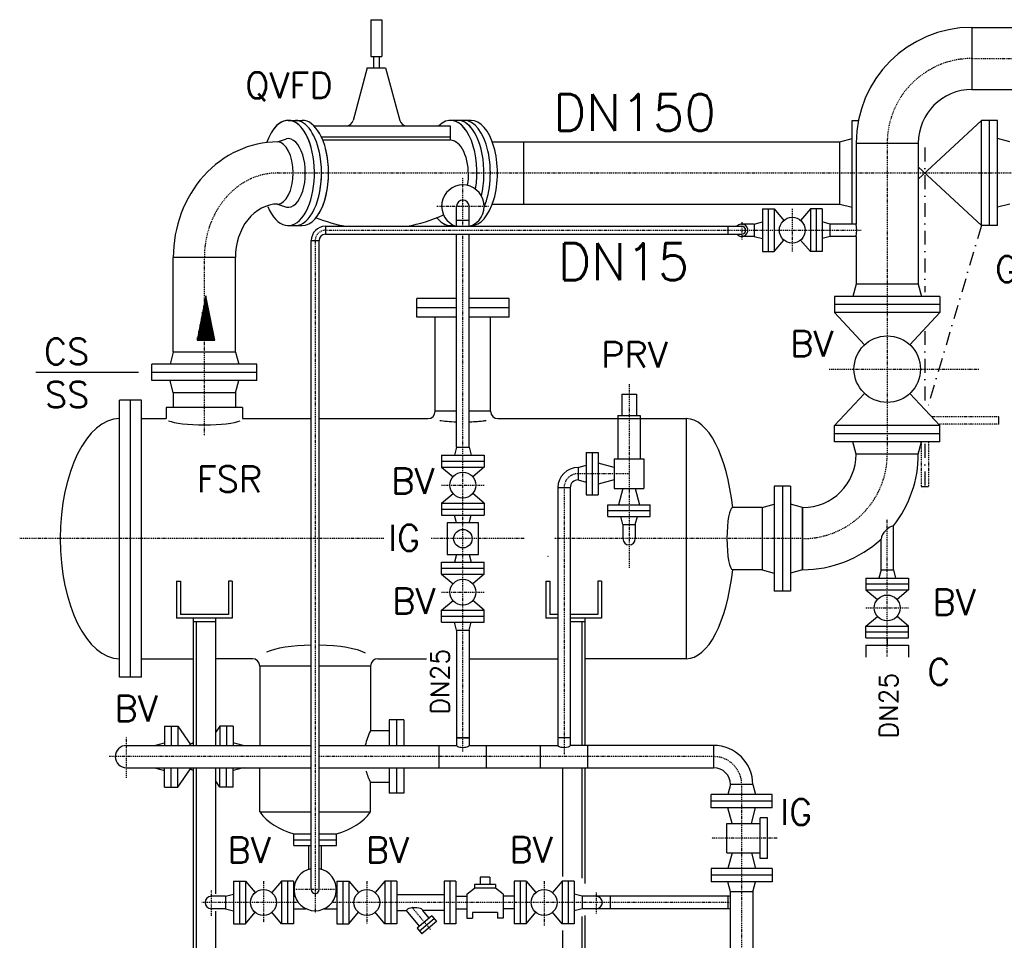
# Model space of a CAD drawing. Header units: millimetres. Extents: x -197187 to 231260338, y -45270 to 70505.
# Tile 16 of 85: x -47029 to -44363, y 3791 to 6283. Entities that reach past the tile are written whole.
import ezdxf
from ezdxf.enums import TextEntityAlignment as Align

# ---------------------------------------------------------------- set-up
doc = ezdxf.new("R2010")
doc.units = ezdxf.units.MM
doc.header["$LTSCALE"] = 0.5
for name, pattern in [('DASHDOT', [1, 0.5, -0.25, 0, -0.25]), ('DOT', [0.25, 0, -0.25]), ('HIDDEN', [0.375, 0.25, -0.125])]:
    doc.linetypes.add(name, pattern=pattern)
for name, color, linetype in [('21', 7, 'Continuous'), ('41', 7, 'Continuous'), ('P-MU025ENTL', 7, 'Continuous'), ('P-MU025ENTLÜ', 7, 'Continuous'), ('P-MU050ENTL', 7, 'Continuous'), ('P-MU150AUSL', 7, 'Continuous'), ('P-MU200AUSL', 7, 'Continuous'), ('P-MU200EINL', 7, 'Continuous')]:
    doc.layers.add(name, color=color, linetype=linetype)
doc.styles.add('ROMANS', font='ROMANS', dxfattribs={"height": 0.2})

# ---------------------------------------------------------------- blocks, each defined once
blk = doc.blocks.new('FPFEIL')
at = {"layer": '41', "color": 7, "linetype": 'Continuous'}
for p, q in [((-99.9998, 18.5851), (-92.9259, 18.5851)), ((-99.9998, 15.7051), (-78.5259, 15.7051)), ((-99.9998, 12.8251), (-64.1259, 12.8251)), ((-99.9998, 12.8251), (-64.1259, 12.8251)), ((-99.9998, 9.9452), (-49.7259, 9.9452)), ((-99.9998, 7.0652), (-35.3259, 7.0652)), ((-99.9998, 4.1852), (-20.926, 4.1852)), ((-99.9998, 4.1852), (-20.926, 4.1852)), ((-99.9998, 1.3052), (-6.526, 1.3052)), ((-99.9998, -1.5748), (-7.874, -1.5748)), ((-99.9998, -4.4548), (-22.274, -4.4548)), ((-99.9998, -4.4548), (-22.274, -4.4548)), ((-99.9998, -7.3348), (-36.6739, -7.3348)), ((-99.9998, -10.2148), (-51.0739, -10.2148)), ((-99.9998, -13.0948), (-65.4739, -13.0948)), ((-99.9998, -13.0948), (-65.4739, -13.0948)), ((-99.9998, -15.9748), (-79.8739, -15.9748)), ((-99.9998, -18.8548), (-94.2739, -18.8548))]:
    blk.add_line(p, q, dxfattribs=at)
blk.add_lwpolyline([(0, 0), (-99.9998, -20), (-99.9998, 20), (0, 0)], close=True, dxfattribs=at)

msp = doc.modelspace()

# ---------------------------------------------------------------- linework, layer by layer
at = {"layer": '21', "linetype": 'Continuous', "ltscale": 10}
for p, q in [((-46201.005, 5724.119), (-46201.005, 5702.819)), ((-46239.655, 5685.469), (-46218.355, 5685.469))]:
    msp.add_line(p, q, dxfattribs=at)
at = {"layer": '21', "linetype": 'DASHDOT', "ltscale": 10}
msp.add_line((-46229.005, 5685.469), (-46229.005, 3864.195), dxfattribs=at)
at = {"layer": '21', "linetype": 'Continuous', "ltscale": 10}
msp.add_lwpolyline([(-45082.086, 5698.683, -0.09691414), (-45087.063, 5702.819, -0.09691414)], format="xyb", dxfattribs=at)
msp.add_arc((-45074.005, 5713.469), 16.85, 241.343281, 140.798656, dxfattribs=at)
at = {"layer": '41', "linetype": 'Continuous', "ltscale": 10}
for p, q in [((-46078.084, 6283.469), (-46048.084, 6283.469)), ((-46201.005, 5724.119), (-45074.005, 5724.119)), ((-45862.616, 5725.972), (-45852.463, 5725.971)), ((-45112.005, 5724.119), (-45112.005, 5702.819)), ((-46239.655, 3928.469), (-46239.655, 5685.469)), ((-46218.355, 3928.469), (-46218.355, 5685.469)), ((-46201.005, 5702.819), (-45074.005, 5702.819)), ((-46604.005, 4763.469), (-46604.005, 4663.469)), ((-46604.005, 4763.469), (-46594.005, 4763.469)), ((-46594.005, 4763.469), (-46594.005, 4673.469)), ((-46454.005, 4763.469), (-46464.005, 4763.469)), ((-46464.005, 4763.469), (-46464.005, 4673.469)), ((-46454.005, 4763.469), (-46454.005, 4663.469)), ((-45604.005, 4763.469), (-45604.005, 4663.469)), ((-45604.005, 4763.469), (-45594.005, 4763.469)), ((-45604.005, 4763.469), (-45604.005, 4663.469)), ((-45604.005, 4763.469), (-45594.005, 4763.469)), ((-45594.005, 4763.469), (-45594.005, 4673.469)), ((-45594.005, 4763.469), (-45594.005, 4673.469)), ((-45454.005, 4763.469), (-45464.005, 4763.469)), ((-45464.005, 4763.469), (-45464.005, 4673.469)), ((-45454.005, 4763.469), (-45454.005, 4663.469)), ((-46464.005, 4673.469), (-46594.005, 4673.469)), ((-45571.855, 4673.469), (-45594.005, 4673.469)), ((-45576.056, 4673.469), (-45594.005, 4673.469)), ((-45464.005, 4673.469), (-45538.155, 4673.469)), ((-46454.005, 4663.469), (-46604.005, 4663.469)), ((-46559.005, 4663.469), (-46559.005, 4318.619)), ((-46499.005, 4653.469), (-46559.005, 4653.469)), ((-46499.005, 4663.469), (-46499.005, 4318.619)), ((-45571.855, 4663.469), (-45604.005, 4663.469)), ((-45579.833, 4663.469), (-45604.005, 4663.469)), ((-45454.005, 4663.469), (-45538.155, 4663.469)), ((-45499.005, 4653.469), (-45538.155, 4653.469)), ((-45499.005, 4663.469), (-45499.005, 4318.619)), ((-45845.855, 4553.469), (-45845.855, 4318.619)), ((-45812.155, 4553.469), (-45812.155, 4318.619)), ((-45812.155, 4339.469), (-45845.855, 4339.469)), ((-45559.005, 4339.469), (-45571.855, 4339.469)), ((-46559.005, 4258.319), (-46559.005, 3438.469)), ((-46499.005, 4258.319), (-46499.005, 3916.952)), ((-45559.005, 4258.319), (-45559.005, 3963.774)), ((-45499.005, 4258.319), (-45499.005, 3945.309)), ((-46245.855, 3983.445), (-46245.855, 4047.469)), ((-46212.155, 3983.445), (-46212.155, 4047.469)), ((-46288.005, 3950.969), (-46288.005, 3835.969)), ((-46499.005, 3870.13), (-46499.005, 3438.469)), ((-45499.005, 3858.26), (-45499.005, 3438.469)), ((-45559.005, 3817.373), (-45559.005, 3438.469))]:
    msp.add_line(p, q, dxfattribs=at)
at = {"layer": '41', "linetype": 'DASHDOT', "ltscale": 10}
for p, q in [((-44937.155, 5770.969), (-44937.155, 5655.969)), ((-45074.005, 5735.551), (-45074.005, 5688.829)), ((-46201.005, 5713.469), (-44750.664, 5713.469)), ((-46176.756, 3928.469), (-46282.134, 3928.469))]:
    msp.add_line(p, q, dxfattribs=at)
at = {"layer": '41', "linetype": 'HIDDEN', "ltscale": 10}
for p, q in [((-46551.005, 4653.469), (-46551.005, 4318.619)), ((-45507.005, 4653.469), (-45507.005, 4318.619)), ((-46551.005, 4258.319), (-46551.005, 3438.469)), ((-45507.005, 4258.319), (-45507.005, 3958.498)), ((-45507.005, 3855.622), (-45507.005, 3438.469))]:
    msp.add_line(p, q, dxfattribs=at)
at = {"layer": '41', "linetype": 'Continuous', "ltscale": 10}
for centre, radius, start, end in [((-46201.005, 5685.469), 38.65, 90, 180), ((-45074.005, 5713.469), 10.65, 270, 90), ((-46201.005, 5685.469), 17.35, 90, 180), ((-46229.005, 3928.469), 57.5, 100.673808, 79.326192), ((-46229.005, 3928.469), 10.65, 180, 0)]:
    msp.add_arc(centre, radius, start, end, dxfattribs=at)
at = {"layer": '41', "linetype": 'DASHDOT', "ltscale": 10}
msp.add_arc((-46201.005, 5685.469), 28, 90, 180, dxfattribs=at)
at = {"layer": '41', "linetype": 'Continuous', "ltscale": 10}
for centre, major_axis, ratio, start_param, end_param in [((-45862.166, 5868.469), (0, 142.5), 0.4999993, 2.58808015, 3.252056), ((-45829.005, 5203.469), (-75, 0), 0.11696267, 1.79223648, 1.9023925), ((-45829.005, 5203.469), (-75, 0), 0.11696267, 1.90176379, 1.9023925), ((-45829.005, 4318.619), (-16.85, 0), 0.30551929, 0, 3.14159265), ((-45555.005, 4318.619), (-16.85, 0), 0.30551929, 0, 1.33111947)]:
    msp.add_ellipse(centre, major_axis=major_axis, ratio=ratio, start_param=start_param, end_param=end_param, dxfattribs=at)
at = {"layer": 'P-MU025ENTL', "linetype": 'Continuous', "ltscale": 10}
for p, q in [((-45040.155, 5730.319), (-45018.155, 5736.214)), ((-45040.155, 5730.319), (-45074.005, 5730.319)), ((-45040.155, 5730.319), (-45040.155, 5696.619)), ((-45040.155, 5696.619), (-45074.005, 5696.619)), ((-45040.155, 5696.619), (-45018.155, 5690.724)), ((-45399.005, 5269.469), (-45359.005, 5269.469)), ((-45399.005, 5269.469), (-45399.005, 5211.469)), ((-45399.005, 5269.469), (-45359.005, 5269.469)), ((-45399.005, 5269.469), (-45399.005, 5211.469)), ((-45399.005, 5269.469), (-45359.005, 5269.469)), ((-45399.005, 5269.469), (-45399.005, 5211.469)), ((-45359.005, 5269.469), (-45359.005, 5211.469)), ((-45359.005, 5269.469), (-45359.005, 5211.469)), ((-45359.005, 5269.469), (-45359.005, 5211.469)), ((-45409.005, 5211.469), (-45349.005, 5211.469)), ((-45409.005, 5211.469), (-45409.005, 5203.469)), ((-45409.005, 5211.469), (-45349.005, 5211.469)), ((-45409.005, 5211.469), (-45409.005, 5203.469)), ((-45409.005, 5211.469), (-45349.005, 5211.469)), ((-45409.005, 5211.469), (-45409.005, 5094.469)), ((-45349.005, 5211.469), (-45349.005, 5203.469)), ((-45349.005, 5211.469), (-45349.005, 5203.469)), ((-45349.005, 5211.469), (-45349.005, 5094.469)), ((-45495.005, 5111.969), (-45495.005, 4996.969)), ((-45495.005, 5111.969), (-45463.005, 5111.969)), ((-45479.005, 5111.969), (-45479.005, 4996.969)), ((-45463.005, 5111.969), (-45463.005, 4996.969)), ((-45419.005, 5094.469), (-45339.005, 5094.469)), ((-45419.005, 5094.469), (-45419.005, 5014.469)), ((-45339.005, 5094.469), (-45339.005, 5014.469)), ((-45517.005, 5071.319), (-45495.005, 5077.214)), ((-45517.005, 5071.319), (-45517.005, 5037.619)), ((-45419.005, 5071.319), (-45463.005, 5083.109)), ((-45538.155, 5016.469), (-45571.855, 5016.469)), ((-45571.855, 5016.469), (-45571.855, 4318.619)), ((-45538.155, 5016.469), (-45538.155, 4318.619)), ((-45517.005, 5037.619), (-45495.005, 5031.724)), ((-45419.005, 5037.619), (-45463.005, 5025.829)), ((-45419.005, 5014.469), (-45339.005, 5014.469)), ((-45395.855, 5014.469), (-45407.645, 4970.469)), ((-45362.155, 5014.469), (-45350.365, 4970.469)), ((-45495.005, 4996.969), (-45463.005, 4996.969)), ((-45436.505, 4938.469), (-45436.505, 4970.469)), ((-45436.505, 4970.469), (-45321.505, 4970.469)), ((-45321.505, 4938.469), (-45321.505, 4970.469)), ((-45436.505, 4954.469), (-45321.505, 4954.469)), ((-45436.505, 4938.469), (-45321.505, 4938.469)), ((-45395.855, 4916.469), (-45401.75, 4938.469)), ((-45362.155, 4916.469), (-45356.26, 4938.469)), ((-45395.855, 4916.469), (-45362.155, 4916.469)), ((-45395.855, 4916.469), (-45395.855, 4878.469)), ((-45362.155, 4916.469), (-45362.155, 4878.469)), ((-44663.155, 4793.876), (-44663.155, 4913.508)), ((-44696.855, 4793.876), (-44696.855, 4877.132)), ((-44696.855, 4793.876), (-44702.75, 4771.876)), ((-44696.855, 4793.876), (-44663.155, 4793.876)), ((-44663.155, 4793.876), (-44657.26, 4771.876)), ((-44737.505, 4771.876), (-44622.505, 4771.876)), ((-44737.505, 4771.876), (-44737.505, 4739.876)), ((-44737.505, 4755.876), (-44622.505, 4755.876)), ((-44622.505, 4771.876), (-44622.505, 4739.876)), ((-44737.505, 4739.876), (-44622.505, 4739.876)), ((-44737.505, 4739.876), (-44706.645, 4713.577)), ((-44622.505, 4739.876), (-44653.366, 4713.577)), ((-44737.505, 4641.876), (-44706.645, 4668.175)), ((-44622.505, 4641.876), (-44653.366, 4668.175)), ((-44737.505, 4609.876), (-44737.505, 4641.876)), ((-44737.505, 4641.876), (-44622.505, 4641.876)), ((-44622.505, 4609.876), (-44622.505, 4641.876)), ((-45845.855, 4630.469), (-45812.155, 4630.469)), ((-45845.855, 4630.469), (-45845.855, 4318.619)), ((-45812.155, 4630.469), (-45812.155, 4318.619)), ((-44737.505, 4625.876), (-44622.505, 4625.876)), ((-44737.505, 4609.876), (-44622.505, 4609.876)), ((-44737.505, 4589.876), (-44622.505, 4589.876)), ((-44737.505, 4589.876), (-44737.505, 4557.876)), ((-44680.005, 4609.876), (-44680.005, 4589.876)), ((-44622.505, 4589.876), (-44622.505, 4557.876)), ((-45571.855, 4553.469), (-45571.855, 4318.619)), ((-45845.855, 4339.469), (-45812.155, 4339.469)), ((-45538.155, 4339.469), (-45571.855, 4339.469)), ((-46450.005, 3950.969), (-46418.005, 3950.969)), ((-46450.005, 3950.969), (-46450.005, 3835.969)), ((-46434.005, 3950.969), (-46434.005, 3835.969)), ((-46418.005, 3950.969), (-46391.707, 3920.108)), ((-46418.005, 3950.969), (-46418.005, 3835.969)), ((-46320.005, 3950.969), (-46346.304, 3920.108)), ((-46288.005, 3950.969), (-46320.005, 3950.969)), ((-46320.005, 3950.969), (-46320.005, 3835.969)), ((-46304.005, 3950.969), (-46304.005, 3835.969)), ((-46170.005, 3950.969), (-46138.005, 3950.969)), ((-46170.005, 3950.969), (-46170.005, 3835.969)), ((-46154.005, 3950.969), (-46154.005, 3835.969)), ((-46138.005, 3950.969), (-46138.005, 3835.969)), ((-46138.005, 3950.969), (-46111.707, 3920.108)), ((-46040.005, 3950.969), (-46066.304, 3920.108)), ((-46008.005, 3950.969), (-46040.005, 3950.969)), ((-46040.005, 3950.969), (-46040.005, 3835.969)), ((-46024.005, 3950.969), (-46024.005, 3835.969)), ((-46008.005, 3950.969), (-46008.005, 3835.969)), ((-45848.005, 3950.969), (-45880.005, 3950.969)), ((-45880.005, 3950.969), (-45880.005, 3835.969)), ((-45864.005, 3950.969), (-45864.005, 3835.969)), ((-45848.005, 3950.969), (-45848.005, 3835.969)), ((-45755.877, 3961.841), (-45782.133, 3961.841)), ((-45782.133, 3961.841), (-45782.133, 3941.841)), ((-45755.877, 3961.841), (-45755.877, 3941.841)), ((-45658.005, 3950.969), (-45690.005, 3950.969)), ((-45690.005, 3950.969), (-45690.005, 3835.969)), ((-45674.005, 3950.969), (-45674.005, 3835.969)), ((-45658.005, 3950.969), (-45658.005, 3835.969)), ((-45658.005, 3950.969), (-45631.707, 3920.108)), ((-45560.005, 3950.969), (-45586.304, 3920.108)), ((-45528.005, 3950.969), (-45560.005, 3950.969)), ((-45560.005, 3950.969), (-45560.005, 3835.969)), ((-45544.005, 3950.969), (-45544.005, 3835.969)), ((-45528.005, 3950.969), (-45528.005, 3835.969)), ((-45818.005, 3915.969), (-45797.133, 3931.841)), ((-45740.877, 3941.841), (-45797.133, 3941.841)), ((-45797.133, 3941.841), (-45797.133, 3931.841)), ((-45740.877, 3931.841), (-45797.133, 3931.841)), ((-45740.877, 3941.841), (-45740.877, 3931.841)), ((-45720.005, 3915.969), (-45740.877, 3931.841)), ((-46472.005, 3910.319), (-46510.005, 3910.319)), ((-46472.005, 3910.319), (-46450.005, 3916.214)), ((-46472.005, 3910.319), (-46472.005, 3876.619)), ((-46288.005, 3910.319), (-46283.566, 3910.319)), ((-46170.005, 3910.319), (-46174.445, 3910.319)), ((-46008.005, 3915.319), (-45880.005, 3915.319)), ((-45848.005, 3910.319), (-45818.005, 3910.319)), ((-45818.005, 3915.969), (-45818.005, 3850.969)), ((-45720.005, 3915.969), (-45720.005, 3850.969)), ((-45690.005, 3910.319), (-45720.005, 3910.319)), ((-45506.005, 3910.319), (-45528.005, 3916.214)), ((-45506.005, 3910.319), (-45506.005, 3876.619)), ((-45112.005, 3910.319), (-45506.005, 3910.319)), ((-45430.005, 3910.319), (-45430.005, 3876.619)), ((-45112.005, 3910.319), (-45112.005, 3876.619)), ((-46472.005, 3876.619), (-46510.005, 3876.619)), ((-46472.005, 3876.619), (-46450.005, 3870.724)), ((-46418.005, 3835.969), (-46391.707, 3866.83)), ((-46320.005, 3835.969), (-46346.304, 3866.83)), ((-46288.005, 3876.619), (-46253.861, 3876.619)), ((-46204.149, 3876.619), (-46170.005, 3876.619)), ((-46138.005, 3835.969), (-46111.707, 3866.83)), ((-46040.005, 3835.969), (-46066.304, 3866.83)), ((-46008.005, 3871.619), (-45981.506, 3871.619)), ((-45946.226, 3829.573), (-45981.506, 3871.619)), ((-45880.005, 3871.619), (-45937.514, 3871.619)), ((-45920.41, 3851.235), (-45937.514, 3871.619)), ((-45848.005, 3876.619), (-45818.005, 3876.619)), ((-45735.005, 3865.969), (-45803.005, 3865.969)), ((-45803.005, 3865.969), (-45803.005, 3850.969)), ((-45735.005, 3865.969), (-45735.005, 3850.969)), ((-45690.005, 3876.619), (-45720.005, 3876.619)), ((-45658.005, 3835.969), (-45631.707, 3866.83)), ((-45560.005, 3835.969), (-45586.304, 3866.83)), ((-45506.005, 3876.619), (-45528.005, 3870.724)), ((-45112.005, 3876.619), (-45506.005, 3876.619)), ((-45913.517, 3857.019), (-45953.118, 3823.79)), ((-45907.089, 3849.359), (-45946.69, 3816.129)), ((-45900.661, 3841.698), (-45940.262, 3808.469)), ((-45913.517, 3857.019), (-45900.661, 3841.698)), ((-45818.005, 3850.969), (-45803.005, 3850.969)), ((-45720.005, 3850.969), (-45735.005, 3850.969)), ((-46450.005, 3835.969), (-46418.005, 3835.969)), ((-46288.005, 3835.969), (-46320.005, 3835.969)), ((-46170.005, 3835.969), (-46138.005, 3835.969)), ((-46008.005, 3835.969), (-46040.005, 3835.969)), ((-45953.118, 3823.79), (-45940.262, 3808.469)), ((-45848.005, 3835.969), (-45880.005, 3835.969)), ((-45658.005, 3835.969), (-45690.005, 3835.969)), ((-45528.005, 3835.969), (-45560.005, 3835.969))]:
    msp.add_line(p, q, dxfattribs=at)
at = {"layer": 'P-MU025ENTL', "linetype": 'DASHDOT', "ltscale": 10}
for p, q in [((-45379.005, 5296.881), (-45379.005, 5203.469)), ((-45379.005, 5296.881), (-45379.005, 4798.729)), ((-45517.005, 5054.469), (-45379.005, 5054.469)), ((-45555.005, 5016.469), (-45555.005, 4292.168)), ((-44680.005, 4559.473), (-44680.005, 4931.36)), ((-44737.505, 4690.876), (-44622.505, 4690.876)), ((-46369.005, 3950.969), (-46369.005, 3839.424)), ((-46089.005, 3950.969), (-46089.005, 3835.969)), ((-45609.005, 3950.969), (-45609.005, 3831.36)), ((-46510.005, 3857.121), (-46510.005, 3927.434)), ((-45468.005, 3920.662), (-45468.005, 3863.867)), ((-46274.626, 3893.469), (-46536.229, 3893.469)), ((-45112.005, 3893.469), (-46183.385, 3893.469)), ((-45916.459, 3820.313), (-45967.835, 3881.54))]:
    msp.add_line(p, q, dxfattribs=at)
at = {"layer": 'P-MU025ENTL', "linetype": 'Continuous', "ltscale": 10}
for centre in [(-44680.005, 4690.876), (-46369.005, 3893.469), (-46089.005, 3893.469), (-45609.005, 3893.469)]:
    msp.add_circle(centre, 35, dxfattribs=at)
for centre, radius, start, end in [((-45517.005, 5016.469), 54.85, 90, 180), ((-45517.005, 5016.469), 21.15, 90, 180), ((-45379.005, 4878.469), 16.85, 180, 0), ((-46510.005, 3893.469), 16.85, 90, 270), ((-45468.005, 3893.469), 16.85, 270, 90), ((-45112.005, 3855.469), 54.85, 81.771711, 90), ((-45112.005, 3855.469), 21.15, 68.212925, 90)]:
    msp.add_arc(centre, radius, start, end, dxfattribs=at)
at = {"layer": 'P-MU025ENTL', "linetype": 'DASHDOT', "ltscale": 10}
for centre, start, end in [((-45517.005, 5016.469), 90, 180), ((-45112.005, 3855.469), 78.078056, 90)]:
    msp.add_arc(centre, 38, start, end, dxfattribs=at)
at = {"layer": 'P-MU025ENTL', "linetype": 'Continuous', "ltscale": 10}
msp.add_ellipse((-45959.51, 3871.619), major_axis=(-21.996, 0), ratio=0.33834032, start_param=3.14159265, end_param=6.28318531, dxfattribs=at)
at = {"layer": 'P-MU025ENTLÜ', "linetype": 'DASHDOT', "ltscale": 10}
for p, q in [((-45829.005, 5724.119), (-45829.005, 5855.545)), ((-45899.535, 5778.469), (-45759.974, 5778.469)), ((-45858.655, 5778.469), (-45798.814, 5778.469)), ((-45829.005, 4302.379), (-45829.005, 5702.819)), ((-45886.505, 5023.469), (-45771.505, 5023.469)), ((-45886.505, 4733.469), (-45771.505, 4733.469))]:
    msp.add_line(p, q, dxfattribs=at)
at = {"layer": 'P-MU025ENTLÜ', "linetype": 'Continuous', "ltscale": 10}
for p, q in [((-45845.855, 5724.119), (-45845.855, 5778.469)), ((-45812.155, 5724.119), (-45812.155, 5778.469)), ((-45845.855, 5740.469), (-45812.155, 5740.469)), ((-45845.855, 5126.469), (-45845.855, 5702.819)), ((-45812.155, 5126.469), (-45812.155, 5702.819)), ((-45845.855, 5126.469), (-45851.75, 5104.469)), ((-45845.855, 5126.469), (-45812.155, 5126.469)), ((-45812.155, 5126.469), (-45806.26, 5104.469)), ((-45886.505, 5104.469), (-45771.505, 5104.469)), ((-45886.505, 5104.469), (-45886.505, 5072.469)), ((-45771.505, 5104.469), (-45771.505, 5072.469)), ((-45886.505, 5088.469), (-45771.505, 5088.469)), ((-45886.505, 5072.469), (-45771.505, 5072.469)), ((-45886.505, 5072.469), (-45855.645, 5046.17)), ((-45771.505, 5072.469), (-45802.366, 5046.17)), ((-45886.505, 4974.469), (-45855.645, 5000.768)), ((-45771.505, 4974.469), (-45802.366, 5000.768)), ((-45886.505, 4974.469), (-45886.505, 4942.469)), ((-45886.505, 4974.469), (-45771.505, 4974.469)), ((-45771.505, 4974.469), (-45771.505, 4942.469)), ((-45886.505, 4958.469), (-45771.505, 4958.469)), ((-45886.505, 4942.469), (-45771.505, 4942.469)), ((-45845.989, 4920.969), (-45851.75, 4942.469)), ((-45812.021, 4920.969), (-45806.26, 4942.469)), ((-45845.989, 4835.969), (-45851.75, 4814.469)), ((-45812.021, 4835.969), (-45806.26, 4814.469)), ((-45886.505, 4782.469), (-45886.505, 4814.469)), ((-45886.505, 4814.469), (-45771.505, 4814.469)), ((-45771.505, 4782.469), (-45771.505, 4814.469)), ((-45886.505, 4798.469), (-45771.505, 4798.469)), ((-45886.505, 4782.469), (-45771.505, 4782.469)), ((-45886.505, 4782.469), (-45855.645, 4756.17)), ((-45771.505, 4782.469), (-45802.366, 4756.17)), ((-45886.505, 4684.469), (-45855.645, 4710.768)), ((-45771.505, 4684.469), (-45802.366, 4710.768)), ((-45886.505, 4652.469), (-45886.505, 4684.469)), ((-45886.505, 4684.469), (-45771.505, 4684.469)), ((-45886.505, 4668.469), (-45771.505, 4668.469)), ((-45771.505, 4652.469), (-45771.505, 4684.469)), ((-45886.505, 4652.469), (-45771.505, 4652.469)), ((-45845.855, 4630.469), (-45851.75, 4652.469)), ((-45812.155, 4630.469), (-45806.26, 4652.469))]:
    msp.add_line(p, q, dxfattribs=at)
msp.add_lwpolyline([(-45786.505, 4835.969), (-45786.505, 4920.969), (-45871.505, 4920.969), (-45871.505, 4835.969)], close=True, dxfattribs=at)
for centre, radius in [((-45829.005, 5023.469), 35), ((-45829.005, 4878.469), 25), ((-45829.005, 4733.469), 35)]:
    msp.add_circle(centre, radius, dxfattribs=at)
for radius, start, end in [(57.5, 289.052933, 250.947067), (16.85, 0, 180)]:
    msp.add_arc((-45829.005, 5778.469), radius, start, end, dxfattribs=at)
at = {"layer": 'P-MU050ENTL', "linetype": 'Continuous', "ltscale": 10}
for p, q in [((-46637.005, 4370.969), (-46637.005, 4318.619)), ((-46637.005, 4370.969), (-46601.005, 4370.969)), ((-46637.005, 4370.969), (-46637.005, 4318.619)), ((-46637.005, 4370.969), (-46601.005, 4370.969)), ((-46619.005, 4370.969), (-46619.005, 4318.619)), ((-46619.005, 4370.969), (-46619.005, 4318.619)), ((-46601.005, 4370.969), (-46601.005, 4318.619)), ((-46601.005, 4370.969), (-46566.743, 4321.378)), ((-46601.005, 4370.969), (-46601.005, 4318.619)), ((-46601.005, 4370.969), (-46566.743, 4321.378)), ((-46487.005, 4370.969), (-46499.005, 4353.601)), ((-46487.005, 4370.969), (-46499.005, 4353.601)), ((-46451.005, 4370.969), (-46487.005, 4370.969)), ((-46487.005, 4370.969), (-46487.005, 4318.619)), ((-46451.005, 4370.969), (-46487.005, 4370.969)), ((-46487.005, 4370.969), (-46487.005, 4318.619)), ((-46469.005, 4370.969), (-46469.005, 4318.619)), ((-46469.005, 4370.969), (-46469.005, 4318.619)), ((-46451.005, 4370.969), (-46451.005, 4318.619)), ((-46451.005, 4370.969), (-46451.005, 4318.619)), ((-46664.005, 4318.619), (-46637.005, 4325.854)), ((-46664.005, 4318.619), (-46637.005, 4325.854)), ((-46424.005, 4318.619), (-46451.005, 4325.854)), ((-46424.005, 4318.619), (-46451.005, 4325.854)), ((-46740.005, 4318.619), (-46559.005, 4318.619)), ((-46740.005, 4318.619), (-46239.655, 4318.619)), ((-46499.005, 4318.619), (-46379.005, 4318.619)), ((-46218.355, 4318.619), (-45845.855, 4318.619)), ((-45989.005, 4318.619), (-45845.855, 4318.619)), ((-45893.005, 4258.319), (-45893.005, 4318.619)), ((-45893.005, 4258.319), (-45893.005, 4318.619)), ((-45812.155, 4318.619), (-45571.855, 4318.619)), ((-45812.155, 4318.619), (-45571.855, 4318.619)), ((-45765.005, 4258.319), (-45765.005, 4318.619)), ((-45765.005, 4258.319), (-45765.005, 4318.619)), ((-45619.005, 4258.319), (-45619.005, 4318.619)), ((-45619.005, 4258.319), (-45619.005, 4318.619)), ((-45150.005, 4318.619), (-45538.155, 4318.619)), ((-45491.005, 4258.319), (-45491.005, 4318.619)), ((-45150.005, 4318.619), (-45150.005, 4258.319)), ((-46740.005, 4258.319), (-46559.005, 4258.319)), ((-46740.005, 4258.319), (-46239.655, 4258.319)), ((-46664.005, 4258.319), (-46637.005, 4251.084)), ((-46664.005, 4258.319), (-46637.005, 4251.084)), ((-46637.005, 4205.969), (-46637.005, 4258.319)), ((-46637.005, 4205.969), (-46637.005, 4258.319)), ((-46619.005, 4205.969), (-46619.005, 4258.319)), ((-46619.005, 4205.969), (-46619.005, 4258.319)), ((-46601.005, 4205.969), (-46601.005, 4258.319)), ((-46601.005, 4205.969), (-46601.005, 4258.319)), ((-46601.005, 4205.969), (-46566.743, 4255.56)), ((-46601.005, 4205.969), (-46566.743, 4255.56)), ((-46499.005, 4258.319), (-46379.005, 4258.319)), ((-46487.005, 4205.969), (-46487.005, 4258.319)), ((-46487.005, 4205.969), (-46487.005, 4258.319)), ((-46469.005, 4205.969), (-46469.005, 4258.319)), ((-46469.005, 4205.969), (-46469.005, 4258.319)), ((-46424.005, 4258.319), (-46451.005, 4251.084)), ((-46451.005, 4205.969), (-46451.005, 4258.319)), ((-46424.005, 4258.319), (-46451.005, 4251.084)), ((-46451.005, 4205.969), (-46451.005, 4258.319)), ((-46218.355, 4258.319), (-45150.005, 4258.319)), ((-45989.005, 4258.319), (-45559.005, 4258.319)), ((-46487.005, 4205.969), (-46499.005, 4223.337)), ((-46487.005, 4205.969), (-46499.005, 4223.337)), ((-45104.155, 4212.469), (-45111.39, 4185.469)), ((-45043.855, 4212.469), (-45104.155, 4212.469)), ((-45043.855, 4212.469), (-45036.621, 4185.469)), ((-46637.005, 4205.969), (-46601.005, 4205.969)), ((-46637.005, 4205.969), (-46601.005, 4205.969)), ((-46451.005, 4205.969), (-46487.005, 4205.969)), ((-46451.005, 4205.969), (-46487.005, 4205.969)), ((-44991.505, 4185.469), (-45156.505, 4185.469)), ((-45156.505, 4149.469), (-45156.505, 4185.469)), ((-44991.505, 4167.469), (-45156.505, 4167.469)), ((-44991.505, 4149.469), (-44991.505, 4185.469)), ((-44991.505, 4149.469), (-45156.505, 4149.469)), ((-45100.136, 4107.469), (-45111.39, 4149.469)), ((-45047.875, 4107.469), (-45036.621, 4149.469)), ((-45114.005, 4027.469), (-45114.005, 4107.469)), ((-45114.005, 4107.469), (-45024.005, 4107.469)), ((-45024.005, 4012.469), (-45024.005, 4122.469)), ((-45004.005, 4122.469), (-45024.005, 4122.469)), ((-45004.005, 4012.469), (-45004.005, 4122.469)), ((-45114.005, 4027.469), (-45024.005, 4027.469)), ((-45100.136, 4027.469), (-45111.39, 3985.469)), ((-45047.875, 4027.469), (-45036.621, 3985.469)), ((-45004.005, 4012.469), (-45024.005, 4012.469)), ((-44991.505, 3985.469), (-45156.505, 3985.469)), ((-45156.505, 3985.469), (-45156.505, 3949.469)), ((-44991.505, 3985.469), (-44991.505, 3949.469)), ((-44991.505, 3967.469), (-45156.505, 3967.469)), ((-44991.505, 3949.469), (-45156.505, 3949.469)), ((-45104.155, 3922.469), (-45111.39, 3949.469)), ((-45043.855, 3922.469), (-45036.621, 3949.469)), ((-45043.855, 3922.469), (-45104.155, 3922.469)), ((-45104.155, 3623.469), (-45104.155, 3922.469)), ((-45043.855, 3922.469), (-45043.855, 3623.469))]:
    msp.add_line(p, q, dxfattribs=at)
at = {"layer": 'P-MU050ENTL', "linetype": 'DASHDOT', "ltscale": 10}
for p, q in [((-46740.005, 4230.87), (-46740.005, 4342.501)), ((-46740.005, 4230.87), (-46740.005, 4342.501)), ((-46239.655, 4288.469), (-46786.824, 4288.469)), ((-45150.005, 4288.469), (-46218.355, 4288.469)), ((-45074.005, 3090.057), (-45074.005, 4212.469)), ((-44978.325, 4067.469), (-45156.505, 4067.469))]:
    msp.add_line(p, q, dxfattribs=at)
at = {"layer": 'P-MU050ENTL', "linetype": 'Continuous', "ltscale": 10}
for centre, radius, start, end in [((-46544.005, 4288.469), 40, 112.024314, 131.083733), ((-46544.005, 4288.469), 40, 112.024314, 131.083733), ((-46740.005, 4288.469), 30.15, 90, 270), ((-46740.005, 4288.469), 30.15, 90, 270), ((-45150.005, 4212.469), 106.15, 0, 90), ((-46544.005, 4288.469), 40, 228.916267, 247.975686), ((-46544.005, 4288.469), 40, 228.916267, 247.975686), ((-45150.005, 4212.469), 45.85, 0, 90)]:
    msp.add_arc(centre, radius, start, end, dxfattribs=at)
at = {"layer": 'P-MU050ENTL', "linetype": 'DASHDOT', "ltscale": 10}
msp.add_arc((-45150.005, 4212.469), 76, 0, 90, dxfattribs=at)
at = {"layer": 'P-MU050ENTL', "linetype": 'Continuous', "ltscale": 10}
for centre, major_axis, start_param, end_param in [((-45829.005, 4318.619), (16.85, 0), 3.14159265, 6.28318531), ((-45555.005, 4318.619), (-16.85, 0), 0, 3.14159265)]:
    msp.add_ellipse(centre, major_axis=major_axis, ratio=0.30551929, start_param=start_param, end_param=end_param, dxfattribs=at)
at = {"layer": 'P-MU150AUSL', "linetype": 'Continuous', "ltscale": 10}
for p, q in [((-46078.084, 6283.469), (-46078.084, 6183.469)), ((-46048.084, 6283.469), (-46048.084, 6183.469)), ((-44451.005, 6262.619), (-44451.005, 6094.319)), ((-44451.005, 6262.619), (-43875.414, 6262.619)), ((-46078.084, 6183.469), (-46048.084, 6183.469)), ((-46070.584, 6183.469), (-46070.584, 6153.469)), ((-46055.584, 6183.469), (-46055.584, 6153.469)), ((-46088.084, 6153.469), (-46126.314, 6010.793)), ((-46088.084, 6153.469), (-46038.084, 6153.469)), ((-46038.083, 6153.469), (-45999.854, 6010.793)), ((-44451.005, 6094.319), (-43692.067, 6094.319)), ((-46302.107, 6010.969), (-46264.001, 6010.969)), ((-45806.74, 6010.969), (-45862.166, 6010.969)), ((-44775.005, 5730.319), (-44775.005, 6010.969)), ((-44775.005, 6010.969), (-44758.057, 6010.969)), ((-44425.005, 6010.969), (-44595.855, 5851.844)), ((-44425.005, 5725.969), (-44425.005, 6010.969)), ((-44381.005, 6010.969), (-44425.005, 6010.969)), ((-44403.005, 5725.969), (-44403.005, 6010.969)), ((-44381.005, 5725.969), (-44381.005, 6010.969)), ((-46232.182, 5995.969), (-45863.084, 5995.969)), ((-45863.084, 5995.969), (-45863.084, 5958.469)), ((-46330.685, 5952.619), (-46306.86, 5960.982)), ((-46212.04, 5965.969), (-45863.084, 5965.969)), ((-46208.76, 5958.469), (-45863.084, 5958.469)), ((-45851.914, 5954.392), (-45863.084, 5958.469)), ((-45749.24, 5952.619), (-44808.005, 5952.619)), ((-45663.661, 5784.319), (-45663.661, 5952.619)), ((-44808.005, 5952.619), (-44775.005, 5961.461)), ((-44808.005, 5784.319), (-44808.005, 5952.619)), ((-44764.155, 5949.469), (-44764.155, 5730.319)), ((-44764.155, 5949.469), (-44595.855, 5949.469)), ((-44595.855, 5949.469), (-44595.855, 5567.469)), ((-44348.005, 5952.619), (-44381.005, 5961.461)), ((-44425.005, 5725.969), (-44595.855, 5885.094)), ((-46330.685, 5784.319), (-46306.86, 5775.956)), ((-45749.24, 5784.319), (-44808.005, 5784.319)), ((-45018.155, 5770.969), (-45018.155, 5655.969)), ((-45018.155, 5770.969), (-44986.155, 5770.969)), ((-45002.155, 5770.969), (-45002.155, 5655.969)), ((-44986.155, 5770.969), (-44986.155, 5655.969)), ((-44986.155, 5770.969), (-44959.857, 5740.108)), ((-44888.155, 5770.969), (-44914.454, 5740.108)), ((-44888.155, 5770.969), (-44888.155, 5655.969)), ((-44856.155, 5770.969), (-44888.155, 5770.969)), ((-44872.155, 5770.969), (-44872.155, 5655.969)), ((-44856.155, 5770.969), (-44856.155, 5655.969)), ((-44808.005, 5784.319), (-44775.005, 5775.477)), ((-44348.005, 5784.319), (-44381.005, 5775.477)), ((-44834.155, 5730.319), (-44856.155, 5736.214)), ((-46302.107, 5725.969), (-46264.001, 5725.969)), ((-44834.155, 5696.619), (-44834.155, 5730.319)), ((-44764.155, 5730.319), (-44834.155, 5730.319)), ((-44381.005, 5725.969), (-44425.005, 5725.969)), ((-44986.155, 5655.969), (-44959.857, 5686.83)), ((-44888.155, 5655.969), (-44914.454, 5686.83)), ((-44834.155, 5696.619), (-44856.155, 5690.724)), ((-44764.155, 5696.619), (-44834.155, 5696.619)), ((-44764.155, 5696.619), (-44764.155, 5567.469)), ((-45018.155, 5655.969), (-44986.155, 5655.969)), ((-44856.155, 5655.969), (-44888.155, 5655.969)), ((-46613.155, 5383.469), (-46613.155, 5639.469)), ((-46444.855, 5639.469), (-46613.155, 5639.469)), ((-46444.855, 5383.469), (-46444.855, 5639.469)), ((-44764.155, 5567.469), (-44772.998, 5534.469)), ((-44595.855, 5567.469), (-44764.155, 5567.469)), ((-44595.855, 5567.469), (-44587.013, 5534.469)), ((-45954.005, 5478.469), (-45954.005, 5528.469)), ((-45845.855, 5528.469), (-45954.005, 5528.469)), ((-45704.005, 5528.469), (-45812.155, 5528.469)), ((-45704.005, 5478.469), (-45704.005, 5528.469)), ((-44537.505, 5534.469), (-44822.505, 5534.469)), ((-44822.505, 5534.469), (-44822.505, 5490.469)), ((-44537.505, 5534.469), (-44537.505, 5490.469)), ((-45845.855, 5503.469), (-45954.005, 5503.469)), ((-45704.005, 5503.469), (-45812.155, 5503.469)), ((-44537.505, 5512.469), (-44822.505, 5512.469)), ((-45845.855, 5478.469), (-45954.005, 5478.469)), ((-45904.005, 5223.469), (-45904.005, 5478.469)), ((-45704.005, 5478.469), (-45812.155, 5478.469)), ((-45754.005, 5223.469), (-45754.005, 5478.469)), ((-44537.505, 5490.469), (-44822.505, 5490.469)), ((-44822.505, 5490.469), (-44741.345, 5403.328)), ((-44537.505, 5490.469), (-44618.666, 5403.328)), ((-46613.155, 5383.469), (-46621.998, 5350.469)), ((-46444.855, 5383.469), (-46613.155, 5383.469)), ((-46444.855, 5383.469), (-46436.013, 5350.469)), ((-46386.505, 5350.469), (-46671.505, 5350.469)), ((-46671.505, 5306.469), (-46671.505, 5350.469)), ((-46386.505, 5306.469), (-46386.505, 5350.469)), ((-46386.505, 5328.469), (-46671.505, 5328.469)), ((-46386.505, 5306.469), (-46671.505, 5306.469)), ((-46613.155, 5273.469), (-46621.998, 5306.469)), ((-46444.855, 5273.469), (-46436.013, 5306.469)), ((-46759.005, 4503.469), (-46759.005, 5253.469)), ((-46699.005, 5253.469), (-46759.005, 5253.469)), ((-46729.005, 4503.469), (-46729.005, 5253.469)), ((-46699.005, 4503.469), (-46699.005, 5253.469)), ((-46444.855, 5273.469), (-46613.155, 5273.469)), ((-46613.155, 5273.469), (-46613.155, 5233.469)), ((-46444.855, 5273.469), (-46444.855, 5233.469)), ((-44822.505, 5184.469), (-44741.345, 5271.61)), ((-44537.505, 5184.469), (-44618.666, 5271.609)), ((-46426.013, 5233.469), (-46631.998, 5233.469)), ((-46631.998, 5233.469), (-46631.998, 5203.469)), ((-46426.013, 5233.469), (-46426.013, 5203.469)), ((-46699.005, 5203.469), (-46631.998, 5203.469)), ((-46426.013, 5203.469), (-46239.655, 5203.469)), ((-46218.355, 5203.469), (-45924.005, 5203.469)), ((-45845.855, 5223.469), (-45904.005, 5223.469)), ((-45754.005, 5223.469), (-45812.155, 5223.469)), ((-45734.005, 5203.469), (-45224.005, 5203.469)), ((-45224.005, 5203.469), (-45224.005, 4553.469)), ((-44378.005, 5188.469), (-44378.005, 5208.469)), ((-44537.505, 5184.469), (-44822.505, 5184.469)), ((-44822.505, 5140.469), (-44822.505, 5184.469)), ((-44537.505, 5140.469), (-44537.505, 5184.469)), ((-44537.505, 5162.469), (-44822.505, 5162.469)), ((-44537.505, 5140.469), (-44822.505, 5140.469)), ((-44764.155, 5107.469), (-44772.998, 5140.469)), ((-44595.855, 5107.469), (-44587.013, 5140.469)), ((-44595.855, 5107.469), (-44764.155, 5107.469)), ((-44986.005, 5020.969), (-44986.005, 4735.969)), ((-44942.005, 5020.969), (-44986.005, 5020.969)), ((-44964.005, 5020.969), (-44964.005, 4735.969)), ((-44942.005, 5020.969), (-44942.005, 4735.969)), ((-44568.005, 5018.469), (-44588.005, 5018.469)), ((-45019.005, 4962.619), (-45098.439, 4962.619)), ((-45019.005, 4962.619), (-44986.005, 4971.461)), ((-45019.005, 4962.619), (-45019.005, 4794.319)), ((-44909.005, 4962.619), (-44942.005, 4971.461)), ((-44909.005, 4794.319), (-44909.005, 4962.619)), ((-44909.005, 4962.619), (-44909.005, 4794.319)), ((-45019.005, 4794.319), (-45098.439, 4794.319)), ((-45019.005, 4794.319), (-44986.005, 4785.477)), ((-44909.005, 4794.319), (-44942.005, 4785.477)), ((-44942.005, 4735.969), (-44986.005, 4735.969)), ((-46699.005, 4553.469), (-46559.005, 4553.469)), ((-46399.005, 4553.469), (-46499.005, 4553.469)), ((-46379.005, 4533.469), (-46379.005, 4318.619)), ((-46239.655, 4533.469), (-46379.005, 4533.469)), ((-46079.005, 4533.469), (-46218.355, 4533.469)), ((-46079.005, 4533.469), (-46079.005, 4358.469)), ((-46059.005, 4553.469), (-45927.28, 4553.469)), ((-45812.155, 4553.469), (-45571.855, 4553.469)), ((-45224.005, 4553.469), (-45499.005, 4553.469)), ((-46699.005, 4503.469), (-46759.005, 4503.469)), ((-45989.005, 4387.869), (-46029.005, 4387.869)), ((-46029.005, 4387.869), (-46029.005, 4318.619)), ((-46009.005, 4387.869), (-46009.005, 4318.619)), ((-45989.005, 4387.869), (-45989.005, 4318.619)), ((-46029.005, 4358.469), (-46079.005, 4358.469)), ((-45256.005, 4318.619), (-45499.005, 4318.619)), ((-45491.005, 4258.319), (-45491.005, 4318.619)), ((-46379.005, 4138.469), (-46379.005, 4258.319)), ((-46029.005, 4258.319), (-46029.005, 4189.069)), ((-46009.005, 4258.319), (-46009.005, 4189.069)), ((-45989.005, 4258.319), (-45989.005, 4189.069)), ((-45499.005, 4258.319), (-45256.005, 4258.319)), ((-46079.005, 4138.469), (-46079.005, 4218.469)), ((-46029.005, 4218.469), (-46079.005, 4218.469)), ((-46079.005, 4138.469), (-46079.005, 4218.469)), ((-46029.005, 4218.469), (-46079.005, 4218.469)), ((-45989.005, 4189.069), (-46029.005, 4189.069)), ((-45989.005, 4189.069), (-46029.005, 4189.069)), ((-46379.005, 4138.469), (-46239.655, 4138.469)), ((-46218.355, 4138.469), (-46079.005, 4138.469)), ((-46196.769, 4138.469), (-46079.005, 4138.469)), ((-46286.505, 4047.469), (-46286.505, 4079.469)), ((-46286.505, 4079.469), (-46239.655, 4079.469)), ((-46218.355, 4079.469), (-46171.505, 4079.469)), ((-46211.909, 4079.469), (-46171.505, 4079.469)), ((-46171.505, 4047.469), (-46171.505, 4079.469)), ((-46171.505, 4047.469), (-46171.505, 4079.469)), ((-46286.505, 4063.469), (-46239.655, 4063.469)), ((-46218.355, 4063.469), (-46171.505, 4063.469)), ((-46207.367, 4063.469), (-46171.505, 4063.469)), ((-46286.505, 4047.469), (-46239.655, 4047.469)), ((-46218.355, 4047.469), (-46171.505, 4047.469)), ((-46208.881, 4047.469), (-46171.505, 4047.469))]:
    msp.add_line(p, q, dxfattribs=at)
at = {"layer": 'P-MU150AUSL', "linetype": 'DASHDOT', "ltscale": 10}
for p, q in [((-44451.005, 6178.469), (-43692.067, 6178.469)), ((-44680.005, 5949.469), (-44680.005, 5107.469)), ((-46330.685, 5868.469), (-43811.539, 5868.469)), ((-46529.005, 5158.674), (-46529.005, 5639.469)), ((-44837.05, 5337.469), (-44431.235, 5337.469)), ((-44378.005, 5208.469), (-44559.858, 5208.469)), ((-44378.005, 5188.469), (-44541.231, 5188.469)), ((-44588.005, 5140.469), (-44588.005, 5018.469)), ((-44568.005, 5140.469), (-44568.005, 5018.469)), ((-46042.893, 4878.469), (-47029.005, 4878.469)), ((-45663.324, 4878.469), (-45914.684, 4878.469)), ((-44909.005, 4878.469), (-45581.256, 4878.469))]:
    msp.add_line(p, q, dxfattribs=at)
at = {"layer": 'P-MU150AUSL', "linetype": 'Continuous', "ltscale": 10}
for centre, radius in [((-44937.155, 5713.469), 35), ((-44680.005, 5337.469), 90)]:
    msp.add_circle(centre, radius, dxfattribs=at)
for centre, radius, start, end in [((-44451.005, 5949.469), 313.15, 90, 180), ((-44451.005, 5949.469), 144.85, 90, 180), ((-46145.632, 6015.969), 20, 270, 345.000022), ((-45980.535, 6015.969), 20, 194.999978, 270), ((-46063.084, 6165.959), 449.49, 248.674456, 259.414142), ((-46063.084, 6165.959), 449.49, 280.585858, 293.838814), ((-44846.599, 5713.469), 84.148, 348.448875, 11.551125), ((-45924.005, 5223.469), 20, 270, 0), ((-45734.005, 5223.469), 20, 180, 270), ((-44909.005, 5107.469), 144.85, 270, 0), ((-44909.005, 5107.469), 313.15, 321.728728, 0), ((-44650.32, 4867.819), 47.458, 105.691625, 168.683428), ((-44909.005, 5107.469), 313.15, 270, 312.646322), ((-46399.005, 4533.469), 20, 0, 90), ((-46059.005, 4533.469), 20, 90, 180), ((-45946.34, 4288.469), 150, 152.181875, 168.404564), ((-45946.34, 4288.469), 150, 194.754567, 207.818128)]:
    msp.add_arc(centre, radius, start, end, dxfattribs=at)
at = {"layer": 'P-MU150AUSL', "linetype": 'DASHDOT', "ltscale": 10}
for centre, start, end in [((-44451.005, 5949.469), 90, 180), ((-44909.005, 5107.469), 270, 0)]:
    msp.add_arc(centre, 229, start, end, dxfattribs=at)
at = {"layer": 'P-MU150AUSL', "linetype": 'Continuous', "ltscale": 10}
for centre, major_axis, ratio, start_param, end_param in [((-46302.107, 5868.469), (0, 142.5), 0.4999993, 2.26250497, 6.84529613), ((-46302.107, 5868.469), (0, 142.5), 0.4999993, 5.21462013, 7.24240876), ((-46283.054, 5868.469), (0, 142.5), 0.4999993, 5.03218246, 6.27054195), ((-46264.001, 5868.469), (0, 142.5), 0.4999993, 5.55038007, 6.28318531), ((-45862.166, 5868.469), (0, 142.5), 0.4999993, 5.67572676, 6.74614005), ((-45862.166, 5868.469), (0, 142.5), 0.4999993, 4.39794687, 6.34902742), ((-45843.113, 5868.469), (0, 142.5), 0.4999993, 5.56394143, 6.28318531), ((-45825.792, 5868.469), (0, 142.5), 0.4999993, 4.00676167, 6.28318531), ((-45843.113, 5868.469), (0, 142.5), 0.4999993, 4.26396769, 5.89356537), ((-45806.74, 5868.469), (0, 142.5), 0.4999993, 3.13526656, 6.28318531), ((-46264.001, 5868.469), (0, 142.5), 0.4999993, 3.83693445, 5.58784352), ((-46330.685, 5639.469), (0, 313.15), 0.90202714, 0, 1.57079633), ((-46330.685, 5868.469), (0, -84.15), 0.5, 0, 3.14159265), ((-46302.107, 5868.469), (0, 93), 0.49995806, 3.03917538, 6.38560292), ((-45860.481, 5862.984), (0, 93), 0.49995806, 4.40141882, 6.09785679), ((-46264.001, 5868.469), (0, 142.5), 0.4999993, 3.13526656, 5.19822358), ((-46283.054, 5868.469), (0, 142.5), 0.4999993, 4.28020512, 5.14457284), ((-46283.054, 5868.469), (0, 142.5), 0.4999993, 4.28020512, 5.14457284), ((-46283.054, 5868.469), (0, 142.5), 0.4999993, 5.03218246, 5.1430066), ((-46283.054, 5868.469), (0, 142.5), 0.4999993, 3.15431596, 4.75495291), ((-46330.685, 5639.469), (0, 144.85), 0.7881933, 0, 1.57079633), ((-45862.166, 5868.469), (0, 142.5), 0.4999993, 2.58808015, 3.25402444), ((-46759.005, 4878.469), (0, 325), 0.49230769, 0, 3.14159265), ((-45224.005, 4878.469), (0, 325), 0.4, 4.97429609, 6.28318531), ((-46529.005, 5203.469), (-102.992, 0), 0.16264128, 0.34820385, 2.79828474), ((-45829.005, 5203.469), (-75, 0), 0.11696267, 0.57922222, 1.34419538), ((-45829.005, 5203.469), (75, 0), 0.11696267, 4.93898993, 5.70396308), ((-45829.005, 5203.469), (-75, 0), 0.11696267, 1.79739727, 2.44977473), ((-45829.005, 5203.469), (-75, 0), 0.11696267, 1.79739727, 2.44977473), ((-45098.439, 4878.469), (0, 84.15), 0.18391698, 0, 3.14159265), ((-45224.005, 4878.469), (0, 325), 0.4, 3.14159265, 4.45048187), ((-46229.005, 4553.469), (-150, 0), 0.24457267, 4.78344875, 5.78944504), ((-46229.005, 4553.469), (-150, 0), 0.24457267, 3.57177234, 4.64132921), ((-46230.476, 4200.455), (169.693, 0), 0.75533428, 3.64636544, 4.3758927), ((-46227.535, 4200.455), (169.693, 0), 0.75533428, 5.04888526, 5.77841253), ((-46227.535, 4200.455), (169.693, 0), 0.75533428, 5.04888526, 5.77841253)]:
    msp.add_ellipse(centre, major_axis=major_axis, ratio=ratio, start_param=start_param, end_param=end_param, dxfattribs=at)
at = {"layer": 'P-MU150AUSL', "linetype": 'DASHDOT', "ltscale": 10}
msp.add_ellipse((-46330.685, 5639.469), major_axis=(0, 229), ratio=0.86602533, start_param=0, end_param=1.57079633, dxfattribs=at)
at = {"layer": 'P-MU200AUSL', "linetype": 'Continuous', "ltscale": 10}
msp.add_line((-46707.004, 5328.469), (-46985.134, 5328.469), dxfattribs=at)
at = {"layer": 'P-MU200EINL', "linetype": 'DASHDOT', "ltscale": 150}
for p, q in [((-44578.005, 5937.263), (-44578.005, 5545.779)), ((-44425.005, 5725.969), (-44573.633, 5223.258)), ((-44578.005, 5440.284), (-44578.005, 5235.501)), ((-44578.005, 5134.97), (-44578.005, 4998.81))]:
    msp.add_line(p, q, dxfattribs=at)

# ---------------------------------------------------------------- block references
at = {"layer": 'P-MU150AUSL', "linetype": 'Continuous', "ltscale": 10, "xscale": 1.200001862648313, "yscale": -1.200001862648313, "rotation": 90}
msp.add_blockref('FPFEIL', (-46524.892, 5535.868), dxfattribs=at)

# ---------------------------------------------------------------- texts
at = {"layer": 'P-MU025ENTL', "linetype": 'Continuous', "ltscale": 10, "style": 'ROMANS'}
for s, p in [('PRV', (-45454.452, 5341.432)), ('BV', (-44557.817, 4671.753)), ('C', (-44571.886, 4482.964)), ('BV', (-46466.879, 4000.438)), ('BV', (-46092.251, 4000.611)), ('BV', (-45703.235, 4001.663))]:
    msp.add_text(s, height=70, dxfattribs=at).set_placement(p)
at = {"layer": 'P-MU025ENTL', "linetype": 'DOT', "ltscale": 10, "style": 'ROMANS'}
for height, rotation, p in [(0.18, 270, (-45598.579, 4831.067)), (50, 90, (-45865.855, 4402.508)), (50, 90, (-44651.284, 4337.762))]:
    msp.add_text('DN25', height=height, rotation=rotation, dxfattribs=at).set_placement(p)
at = {"layer": 'P-MU025ENTLÜ', "linetype": 'Continuous', "ltscale": 10, "style": 'ROMANS'}
for s, p in [('BV', (-46023.051, 4999.732)), ('IG', (-46031.436, 4845.775)), ('BV', (-46020.607, 4674.662))]:
    msp.add_text(s, height=70, dxfattribs=at).set_placement(p)
at = {"layer": 'P-MU050ENTL', "linetype": 'Continuous', "ltscale": 10, "style": 'ROMANS'}
for s, p in [('BV', (-46772.431, 4383.686)), ('IG', (-44969.932, 4103.306))]:
    msp.add_text(s, height=70, dxfattribs=at).set_placement(p)
at = {"layer": 'P-MU150AUSL', "linetype": 'Continuous', "ltscale": 10, "style": 'ROMANS'}
for s, height, p in [('QVFD', 70, (-46418.9, 6070.715)), ('DN15', 100, (-45571.575, 5578.249)), ('GV', 70, (-44388.399, 5572.95)), ('BV', 70, (-44943.107, 5371.527)), ('FSR', 70, (-46549.545, 5004.495))]:
    msp.add_text(s, height=height, dxfattribs=at).set_placement(p)
msp.add_text('DN150', height=100, dxfattribs=at).set_placement((-45143.52, 5982.253), align=Align.RIGHT)
at = {"layer": 'P-MU200AUSL', "insert": (-46840.821, 5419.978), "char_height": 70, "width": 118.63777, "attachment_point": 3, "style": 'ROMANS'}
msp.add_mtext('CS SS', dxfattribs=at)

doc.saveas('drawing.dxf')
